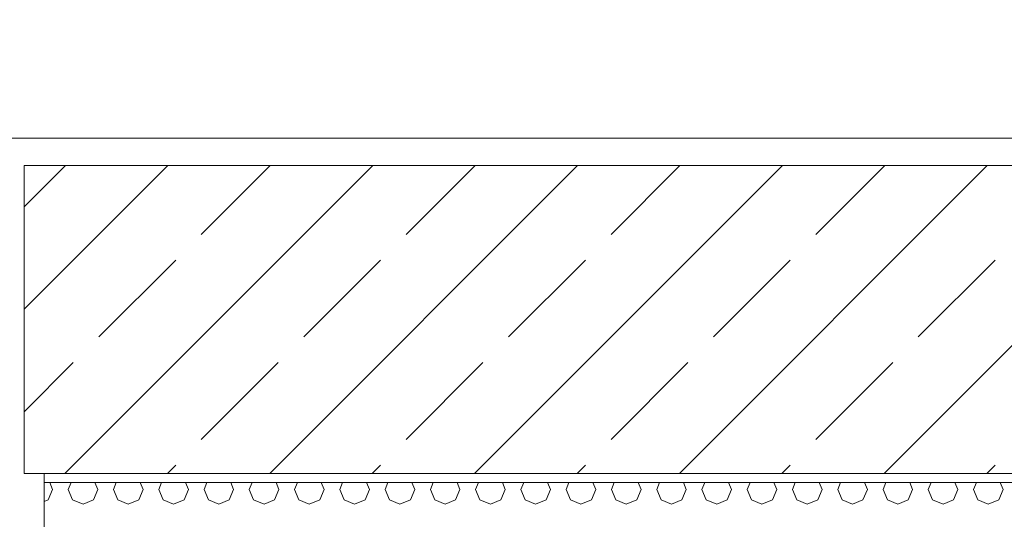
# Model space of a CAD drawing. Header units: millimetres. Extents: x 52659 to 1698020, y -10054 to 104697.
# Tile 133 of 256: x 191516 to 192603, y 10957 to 11509. Entities that reach past the tile are written whole.
import ezdxf

# ---------------------------------------------------------------- set-up
doc = ezdxf.new("R2010")
doc.units = ezdxf.units.MM
doc.header["$MEASUREMENT"] = 0
for name, color, linetype in [('02-04 BRISES SOLEIL FONCEES', 7, 'Continuous'), ('02-04 CASSETTES FONCEES', 7, 'Continuous'), ('02-04 Mur.Construction', 7, 'Continuous'), ('05-02 Cotation 200ème 100ème.Cotations', 7, 'Continuous'), ('Fenêtres ARCHICAD', 7, 'Continuous')]:
    doc.layers.add(name, color=color, linetype=linetype)
doc.styles.add('STYLE_GENERE_3', font='ARIALN.TTF')
doc.dimstyles.new('STYLE_GENERE__1', dxfattribs={"dimtxt": 200, "dimasz": 95, "dimexe": 0.18, "dimexo": 100, "dimgap": 0, "dimtad": 0, "dimlfac": 0.001, "dimzin": 0, "dimdsep": 46, "dimtxsty": 'STYLE_GENERE_3', "dimblk": 'ARROWHEAD_6', "dimblk1": 'ARROWHEAD_6', "dimblk2": 'ARROWHEAD_6', "dimcen": 0.09, "dimclrd": 7, "dimclre": 7, "dimclrt": 7, "dimazin": 0, "dimtfac": 1, "dimtdec": 4, "dimtmove": 2, "dimatfit": 3, "dimfxl": 1, "dimtolj": 1, "dimtzin": 0, "dimarcsym": 0})
doc.dimstyles.new('STYLE_GENERE__2', dxfattribs={"dimtxt": 200, "dimasz": 95, "dimexe": 0.18, "dimexo": 100, "dimgap": 0, "dimtad": 0, "dimlfac": 0.001, "dimzin": 0, "dimdsep": 46, "dimtxsty": 'STYLE_GENERE_3', "dimblk": 'ARROWHEAD_6', "dimblk1": 'ARROWHEAD_6', "dimblk2": 'ARROWHEAD_6', "dimcen": 0.09, "dimclrd": 7, "dimclre": 7, "dimclrt": 7, "dimazin": 0, "dimtfac": 1, "dimtdec": 4, "dimtmove": 0, "dimatfit": 3, "dimfxl": 1, "dimtolj": 1, "dimtzin": 0, "dimarcsym": 0})

# ---------------------------------------------------------------- blocks, each defined once
blk = doc.blocks.new('Élément de coupe_186_1', base_point=(131932.7, 5158.1))
at = {"layer": 'Fenêtres ARCHICAD', "color": 7, "linetype": 'Continuous', "lineweight": 9}
blk.add_line((191542.7, 9758.1), (191542.7, 11008.1), dxfattribs=at)
blk = doc.blocks.new('Élément de coupe_235_1', base_point=(131932.7, 5158.1))
at = {"layer": '02-04 Mur.Construction', "color": 7, "linetype": 'Continuous', "lineweight": 9}
blk.add_line((220579, 11378.1), (162692.7, 11378.1), dxfattribs=at)
blk = doc.blocks.new('*X352', base_point=(131932.7, 5158.1))
at = {"layer": '02-04 BRISES SOLEIL FONCEES', "color": 7, "linetype": 'Continuous', "lineweight": 5}
for p, q in [((191552.1, 10990.5), (191548.9, 10998.1)), ((191572.5, 10998.1), (191569.4, 10990.5)), ((191602.1, 10990.5), (191598.9, 10998.1)), ((191622.5, 10998.1), (191619.4, 10990.5)), ((191652.1, 10990.5), (191648.9, 10998.1)), ((191672.5, 10998.1), (191669.4, 10990.5)), ((191702.1, 10990.5), (191698.9, 10998.1)), ((191722.5, 10998.1), (191719.4, 10990.5)), ((191752.1, 10990.5), (191748.9, 10998.1)), ((191772.5, 10998.1), (191769.4, 10990.5)), ((191802.1, 10990.5), (191798.9, 10998.1)), ((191822.5, 10998.1), (191819.4, 10990.5)), ((191852.1, 10990.5), (191848.9, 10998.1)), ((191872.5, 10998.1), (191869.4, 10990.5)), ((191902.1, 10990.5), (191898.9, 10998.1)), ((191922.5, 10998.1), (191919.4, 10990.5)), ((191952.1, 10990.5), (191948.9, 10998.1)), ((191972.5, 10998.1), (191969.4, 10990.5)), ((192002.1, 10990.5), (191998.9, 10998.1)), ((192022.5, 10998.1), (192019.4, 10990.5)), ((192052.1, 10990.5), (192048.9, 10998.1)), ((192072.5, 10998.1), (192069.4, 10990.5)), ((192102.1, 10990.5), (192098.9, 10998.1)), ((192122.5, 10998.1), (192119.4, 10990.5)), ((192152.1, 10990.5), (192148.9, 10998.1)), ((192172.5, 10998.1), (192169.4, 10990.5)), ((192202.1, 10990.5), (192198.9, 10998.1)), ((192222.5, 10998.1), (192219.4, 10990.5)), ((192252.1, 10990.5), (192248.9, 10998.1)), ((192272.5, 10998.1), (192269.4, 10990.5)), ((192302.1, 10990.5), (192298.9, 10998.1)), ((192322.5, 10998.1), (192319.4, 10990.5)), ((192352.1, 10990.5), (192348.9, 10998.1)), ((192372.5, 10998.1), (192369.4, 10990.5)), ((192402.1, 10990.5), (192398.9, 10998.1)), ((192422.5, 10998.1), (192419.4, 10990.5)), ((192452.1, 10990.5), (192448.9, 10998.1)), ((192472.5, 10998.1), (192469.4, 10990.5)), ((192502.1, 10990.5), (192498.9, 10998.1)), ((192522.5, 10998.1), (192519.4, 10990.5)), ((192552.1, 10990.5), (192548.9, 10998.1)), ((192572.5, 10998.1), (192569.4, 10990.5)), ((192602.1, 10990.5), (192598.9, 10998.1)), ((191547.3, 10978.9), (191552.1, 10990.5)), ((191569.4, 10990.5), (191574.2, 10978.9)), ((191597.3, 10978.9), (191602.1, 10990.5)), ((191619.4, 10990.5), (191624.2, 10978.9)), ((191647.3, 10978.9), (191652.1, 10990.5)), ((191669.4, 10990.5), (191674.2, 10978.9)), ((191697.3, 10978.9), (191702.1, 10990.5)), ((191719.4, 10990.5), (191724.2, 10978.9)), ((191747.3, 10978.9), (191752.1, 10990.5)), ((191769.4, 10990.5), (191774.2, 10978.9)), ((191797.3, 10978.9), (191802.1, 10990.5)), ((191819.4, 10990.5), (191824.2, 10978.9)), ((191847.3, 10978.9), (191852.1, 10990.5)), ((191869.4, 10990.5), (191874.2, 10978.9)), ((191897.3, 10978.9), (191902.1, 10990.5)), ((191919.4, 10990.5), (191924.2, 10978.9)), ((191947.3, 10978.9), (191952.1, 10990.5)), ((191969.4, 10990.5), (191974.2, 10978.9)), ((191997.3, 10978.9), (192002.1, 10990.5)), ((192019.4, 10990.5), (192024.2, 10978.9)), ((192047.3, 10978.9), (192052.1, 10990.5)), ((192069.4, 10990.5), (192074.2, 10978.9)), ((192097.3, 10978.9), (192102.1, 10990.5)), ((192119.4, 10990.5), (192124.2, 10978.9)), ((192147.3, 10978.9), (192152.1, 10990.5)), ((192169.4, 10990.5), (192174.2, 10978.9)), ((192197.3, 10978.9), (192202.1, 10990.5)), ((192219.4, 10990.5), (192224.2, 10978.9)), ((192247.3, 10978.9), (192252.1, 10990.5)), ((192269.4, 10990.5), (192274.2, 10978.9)), ((192297.3, 10978.9), (192302.1, 10990.5)), ((192319.4, 10990.5), (192324.2, 10978.9)), ((192347.3, 10978.9), (192352.1, 10990.5)), ((192369.4, 10990.5), (192374.2, 10978.9)), ((192397.3, 10978.9), (192402.1, 10990.5)), ((192419.4, 10990.5), (192424.2, 10978.9)), ((192447.3, 10978.9), (192452.1, 10990.5)), ((192469.4, 10990.5), (192474.2, 10978.9)), ((192497.3, 10978.9), (192502.1, 10990.5)), ((192519.4, 10990.5), (192524.2, 10978.9)), ((192547.3, 10978.9), (192552.1, 10990.5)), ((192569.4, 10990.5), (192574.2, 10978.9)), ((192597.3, 10978.9), (192602.1, 10990.5)), ((191542.7, 10977), (191547.3, 10978.9)), ((191574.2, 10978.9), (191585.7, 10974.1)), ((191585.7, 10974.1), (191597.3, 10978.9)), ((191624.2, 10978.9), (191635.7, 10974.1)), ((191635.7, 10974.1), (191647.3, 10978.9)), ((191674.2, 10978.9), (191685.7, 10974.1)), ((191685.7, 10974.1), (191697.3, 10978.9)), ((191724.2, 10978.9), (191735.7, 10974.1)), ((191735.7, 10974.1), (191747.3, 10978.9)), ((191774.2, 10978.9), (191785.7, 10974.1)), ((191785.7, 10974.1), (191797.3, 10978.9)), ((191824.2, 10978.9), (191835.7, 10974.1)), ((191835.7, 10974.1), (191847.3, 10978.9)), ((191874.2, 10978.9), (191885.7, 10974.1)), ((191885.7, 10974.1), (191897.3, 10978.9)), ((191924.2, 10978.9), (191935.7, 10974.1)), ((191935.7, 10974.1), (191947.3, 10978.9)), ((191974.2, 10978.9), (191985.7, 10974.1)), ((191985.7, 10974.1), (191997.3, 10978.9)), ((192024.2, 10978.9), (192035.7, 10974.1)), ((192035.7, 10974.1), (192047.3, 10978.9)), ((192074.2, 10978.9), (192085.7, 10974.1)), ((192085.7, 10974.1), (192097.3, 10978.9)), ((192124.2, 10978.9), (192135.7, 10974.1)), ((192135.7, 10974.1), (192147.3, 10978.9)), ((192174.2, 10978.9), (192185.7, 10974.1)), ((192185.7, 10974.1), (192197.3, 10978.9)), ((192224.2, 10978.9), (192235.7, 10974.1)), ((192235.7, 10974.1), (192247.3, 10978.9)), ((192274.2, 10978.9), (192285.7, 10974.1)), ((192285.7, 10974.1), (192297.3, 10978.9)), ((192324.2, 10978.9), (192335.7, 10974.1)), ((192335.7, 10974.1), (192347.3, 10978.9)), ((192374.2, 10978.9), (192385.7, 10974.1)), ((192385.7, 10974.1), (192397.3, 10978.9)), ((192424.2, 10978.9), (192435.7, 10974.1)), ((192435.7, 10974.1), (192447.3, 10978.9)), ((192474.2, 10978.9), (192485.7, 10974.1)), ((192485.7, 10974.1), (192497.3, 10978.9)), ((192524.2, 10978.9), (192535.7, 10974.1)), ((192535.7, 10974.1), (192547.3, 10978.9)), ((192574.2, 10978.9), (192585.7, 10974.1)), ((192585.7, 10974.1), (192597.3, 10978.9))]:
    blk.add_line(p, q, dxfattribs=at)
blk = doc.blocks.new('Élément de coupe_325_1', base_point=(131932.7, 5158.1))
at = {"layer": '02-04 BRISES SOLEIL FONCEES', "color": 7, "linetype": 'Continuous', "lineweight": 9}
blk.add_line((193298.8, 10998.1), (191542.7, 10998.1), dxfattribs=at)
at = {"layer": '02-04 BRISES SOLEIL FONCEES', "lineweight": 0}
blk.add_blockref('*X352', (131932.7, 5158.1), dxfattribs=at)
blk = doc.blocks.new('Élément de coupe_439_1', base_point=(131932.7, 5158.1))
at = {"layer": '02-04 CASSETTES FONCEES', "color": 7, "linetype": 'Continuous', "lineweight": 9}
for p, q in [((191520.7, 11189.3), (191679.5, 11348.1)), ((191520.7, 11302.4), (191566.3, 11348.1)), ((191520.7, 11348.1), (191520.7, 11008.1)), ((193308.8, 11348.1), (191520.7, 11348.1)), ((191565.7, 11008.1), (191905.7, 11348.1)), ((191716.4, 11271.9), (191792.6, 11348.1)), ((191792, 11008.1), (192132, 11348.1)), ((191942.7, 11271.9), (192018.9, 11348.1)), ((192018.3, 11008.1), (192358.3, 11348.1)), ((192169, 11271.9), (192245.1, 11348.1)), ((192244.6, 11008.1), (192584.6, 11348.1)), ((192395.2, 11271.9), (192471.4, 11348.1)), ((192470.8, 11008.1), (192810.8, 11348.1)), ((191603.3, 11158.8), (191688.1, 11243.6)), ((191829.6, 11158.8), (191914.4, 11243.6)), ((192055.8, 11158.8), (192140.7, 11243.6)), ((192282.1, 11158.8), (192367, 11243.6)), ((192508.4, 11158.8), (192593.2, 11243.6)), ((191520.7, 11076.2), (191575, 11130.5)), ((191716.4, 11045.6), (191801.3, 11130.5)), ((191942.7, 11045.6), (192027.5, 11130.5)), ((192169, 11045.6), (192253.8, 11130.5)), ((192395.2, 11045.6), (192480.1, 11130.5)), ((191520.7, 11008.1), (193308.8, 11008.1)), ((191678.9, 11008.1), (191688.1, 11017.3)), ((191905.1, 11008.1), (191914.4, 11017.3)), ((192131.4, 11008.1), (192140.7, 11017.3)), ((192357.7, 11008.1), (192367, 11017.3)), ((192584, 11008.1), (192593.2, 11017.3))]:
    blk.add_line(p, q, dxfattribs=at)
blk = doc.blocks.new('*D727', base_point=(131932.7, 5158.1))
at = {"layer": '05-02 Cotation 200ème 100ème.Cotations', "color": 7, "linetype": 'Continuous', "lineweight": 25, "transparency": 16777216}
for p, q in [((187874.4, 11412.6), (187974.4, 11312.6)), ((187874.4, 11203.3), (187974.4, 11103.3))]:
    blk.add_line(p, q, dxfattribs=at)
at = {"layer": '05-02 Cotation 200ème 100ème.Cotations', "color": 7, "linetype": 'Continuous', "lineweight": 13, "transparency": 16777216}
for p, q in [((188018.2, 11362.6), (187830.7, 11362.6)), ((187924.4, 11153.3), (187924.4, 11362.6)), ((188018.2, 11153.3), (187830.7, 11153.3))]:
    blk.add_line(p, q, dxfattribs=at)
blk = doc.blocks.new('ARROWHEAD_6')
at = {"color": 0, "linetype": 'Continuous', "lineweight": 0}
for p, q in [((-0.5, -0.5), (0.5, 0.5)), ((0, 0), (-1, 0))]:
    blk.add_line(p, q, dxfattribs=at)
blk = doc.blocks.new('*D728', base_point=(131932.7, 5158.1))
at = {"layer": '05-02 Cotation 200ème 100ème.Cotations', "color": 7, "linetype": 'Continuous', "lineweight": 25, "transparency": 16777216}
for p, q in [((187874.4, 13160.1), (187974.4, 13060.1)), ((187874.4, 11412.6), (187974.4, 11312.6))]:
    blk.add_line(p, q, dxfattribs=at)
at = {"layer": '05-02 Cotation 200ème 100ème.Cotations', "color": 7, "linetype": 'Continuous', "lineweight": 13, "transparency": 16777216}
for p, q in [((188018.2, 13110.1), (187830.7, 13110.1)), ((187924.4, 12485.2), (187924.4, 13110.1)), ((187924.4, 11362.6), (187924.4, 11987.5)), ((188018.2, 11362.6), (187830.7, 11362.6))]:
    blk.add_line(p, q, dxfattribs=at)
at = {"layer": '05-02 Cotation 200ème 100ème.Cotations', "color": 7, "lineweight": 9, "transparency": 16777216, "insert": (188024.4, 12012.3), "char_height": 200, "attachment_point": 7, "rotation": 90, "style": 'STYLE_GENERE_3'}
blk.add_mtext('\\A1;1,75', dxfattribs=at)
blk = doc.blocks.new('*D742', base_point=(131932.7, 5158.1))
at = {"layer": '05-02 Cotation 200ème 100ème.Cotations', "color": 7, "linetype": 'Continuous', "lineweight": 25, "transparency": 16777216}
for p, q in [((165280.7, 11058.1), (165380.7, 10958.1)), ((165280.7, 9772.9), (165380.7, 9672.9))]:
    blk.add_line(p, q, dxfattribs=at)
at = {"layer": '05-02 Cotation 200ème 100ème.Cotations', "color": 7, "linetype": 'Continuous', "lineweight": 13, "transparency": 16777216}
for p, q in [((165424.5, 11008.1), (165237, 11008.1)), ((165330.7, 10614.3), (165330.7, 11008.1)), ((165330.7, 9722.9), (165330.7, 10116.6)), ((165424.5, 9722.9), (165237, 9722.9))]:
    blk.add_line(p, q, dxfattribs=at)
at = {"layer": '05-02 Cotation 200ème 100ème.Cotations', "color": 7, "lineweight": 9, "transparency": 16777216, "char_height": 200, "attachment_point": 7, "rotation": 90, "style": 'STYLE_GENERE_3'}
for s, insert in [('\\A1;0,35', (165287.9, 10961.3)), ('\\A1;1,29', (165430.7, 10141.5))]:
    blk.add_mtext(s, dxfattribs=dict(at, insert=insert))
blk = doc.blocks.new('*D743', base_point=(131932.7, 5158.1))
at = {"layer": '05-02 Cotation 200ème 100ème.Cotations', "color": 7, "linetype": 'Continuous', "lineweight": 25, "transparency": 16777216}
for p, q in [((165280.7, 11412.6), (165380.7, 11312.6)), ((165280.7, 11058.1), (165380.7, 10958.1))]:
    blk.add_line(p, q, dxfattribs=at)
at = {"layer": '05-02 Cotation 200ème 100ème.Cotations', "color": 7, "linetype": 'Continuous', "lineweight": 13, "transparency": 16777216}
for p, q in [((165424.5, 11362.6), (165237, 11362.6)), ((165330.7, 11008.1), (165330.7, 11362.6)), ((165424.5, 11008.1), (165237, 11008.1))]:
    blk.add_line(p, q, dxfattribs=at)
blk = doc.blocks.new('*D744', base_point=(131932.7, 5158.1))
at = {"layer": '05-02 Cotation 200ème 100ème.Cotations', "color": 7, "linetype": 'Continuous', "lineweight": 25, "transparency": 16777216}
for p, q in [((165280.7, 14458.1), (165380.7, 14358.1)), ((165280.7, 11412.6), (165380.7, 11312.6))]:
    blk.add_line(p, q, dxfattribs=at)
at = {"layer": '05-02 Cotation 200ème 100ème.Cotations', "color": 7, "linetype": 'Continuous', "lineweight": 13, "transparency": 16777216}
for p, q in [((165424.5, 14408.1), (165237, 14408.1)), ((165330.7, 13134.2), (165330.7, 14408.1)), ((165330.7, 11362.6), (165330.7, 12636.5)), ((165424.5, 11362.6), (165237, 11362.6))]:
    blk.add_line(p, q, dxfattribs=at)
at = {"layer": '05-02 Cotation 200ème 100ème.Cotations', "color": 7, "lineweight": 9, "transparency": 16777216, "char_height": 200, "attachment_point": 7, "rotation": 90, "style": 'STYLE_GENERE_3'}
for s, insert in [('\\A1;0,40', (165287.9, 14381.8)), ('\\A1;3,05', (165430.7, 12661.3))]:
    blk.add_mtext(s, dxfattribs=dict(at, insert=insert))
blk = doc.blocks.new('*D762', base_point=(131932.7, 5158.1))
at = {"layer": '05-02 Cotation 200ème 100ème.Cotations', "color": 7, "linetype": 'Continuous', "lineweight": 25, "transparency": 16777216}
for p, q in [((135853.9, 11058.1), (135953.9, 10958.1)), ((135853.9, 9772.9), (135953.9, 9672.9))]:
    blk.add_line(p, q, dxfattribs=at)
at = {"layer": '05-02 Cotation 200ème 100ème.Cotations', "color": 7, "linetype": 'Continuous', "lineweight": 13, "transparency": 16777216}
for p, q in [((135997.7, 11008.1), (135810.2, 11008.1)), ((135903.9, 10614.3), (135903.9, 11008.1)), ((135903.9, 9722.9), (135903.9, 10116.6)), ((135997.7, 9722.9), (135810.2, 9722.9))]:
    blk.add_line(p, q, dxfattribs=at)
at = {"layer": '05-02 Cotation 200ème 100ème.Cotations', "color": 7, "lineweight": 9, "transparency": 16777216, "char_height": 200, "attachment_point": 7, "rotation": 90, "style": 'STYLE_GENERE_3'}
for s, insert in [('\\A1;0,35', (135861, 10961.3)), ('\\A1;1,29', (136003.9, 10141.5))]:
    blk.add_mtext(s, dxfattribs=dict(at, insert=insert))
blk = doc.blocks.new('*D763', base_point=(131932.7, 5158.1))
at = {"layer": '05-02 Cotation 200ème 100ème.Cotations', "color": 7, "linetype": 'Continuous', "lineweight": 25, "transparency": 16777216}
for p, q in [((135853.9, 11412.6), (135953.9, 11312.6)), ((135853.9, 11058.1), (135953.9, 10958.1))]:
    blk.add_line(p, q, dxfattribs=at)
at = {"layer": '05-02 Cotation 200ème 100ème.Cotations', "color": 7, "linetype": 'Continuous', "lineweight": 13, "transparency": 16777216}
for p, q in [((135997.7, 11362.6), (135810.2, 11362.6)), ((135903.9, 11008.1), (135903.9, 11362.6)), ((135997.7, 11008.1), (135810.2, 11008.1))]:
    blk.add_line(p, q, dxfattribs=at)
blk = doc.blocks.new('*D764', base_point=(131932.7, 5158.1))
at = {"layer": '05-02 Cotation 200ème 100ème.Cotations', "color": 7, "linetype": 'Continuous', "lineweight": 25, "transparency": 16777216}
for p, q in [((135853.9, 14458.1), (135953.9, 14358.1)), ((135853.9, 11412.6), (135953.9, 11312.6))]:
    blk.add_line(p, q, dxfattribs=at)
at = {"layer": '05-02 Cotation 200ème 100ème.Cotations', "color": 7, "linetype": 'Continuous', "lineweight": 13, "transparency": 16777216}
for p, q in [((135997.7, 14408.1), (135810.2, 14408.1)), ((135903.9, 13134.2), (135903.9, 14408.1)), ((135903.9, 11362.6), (135903.9, 12636.5)), ((135997.7, 11362.6), (135810.2, 11362.6))]:
    blk.add_line(p, q, dxfattribs=at)
at = {"layer": '05-02 Cotation 200ème 100ème.Cotations', "color": 7, "lineweight": 9, "transparency": 16777216, "char_height": 200, "attachment_point": 7, "rotation": 90, "style": 'STYLE_GENERE_3'}
for s, insert in [('\\A1;0,40', (135861, 14381.8)), ('\\A1;3,05', (136003.9, 12661.3))]:
    blk.add_mtext(s, dxfattribs=dict(at, insert=insert))

msp = doc.modelspace()

# ---------------------------------------------------------------- block references
at = {"layer": '02-04 BRISES SOLEIL FONCEES', "lineweight": 0}
msp.add_blockref('Élément de coupe_325_1', (131932.668, 5158.072), dxfattribs=at)
at = {"layer": '02-04 CASSETTES FONCEES', "lineweight": 0}
msp.add_blockref('Élément de coupe_439_1', (131932.668, 5158.072), dxfattribs=at)
at = {"layer": '02-04 Mur.Construction', "lineweight": 0}
msp.add_blockref('Élément de coupe_235_1', (131932.668, 5158.072), dxfattribs=at)
at = {"layer": 'Fenêtres ARCHICAD', "lineweight": 0}
msp.add_blockref('Élément de coupe_186_1', (131932.668, 5158.072), dxfattribs=at)

# ---------------------------------------------------------------- dimensions: what is measured, and where the dimension line sits
at = {"layer": '05-02 Cotation 200ème 100ème.Cotations', "color": 7, "linetype": 'Continuous', "lineweight": 13}
for base, p1, p2, dimstyle, picture, middle in [((135903.901, 14408.072), (220897.887, 11362.595), (220602.668, 14408.072), 'STYLE_GENERE__2', '*D764', (135903.901, 12921.098)), ((165330.708, 14408.072), (220897.887, 11362.595), (220602.668, 14408.072), 'STYLE_GENERE__2', '*D744', (165330.708, 12921.098)), ((187924.443, 13110.072), (220897.887, 11362.595), (187327.961, 13110.072), 'STYLE_GENERE__2', '*D728', (187924.443, 12272.098)), ((135903.901, 11008.072), (221690.249, 9722.862), (220602.668, 11008.072), 'STYLE_GENERE__2', '*D762', (135903.901, 10401.231)), ((165330.708, 11008.072), (221690.249, 9722.862), (220602.668, 11008.072), 'STYLE_GENERE__2', '*D742', (165330.708, 10401.231)), ((135903.901, 11362.595), (220602.668, 11008.072), (220897.887, 11362.595), 'STYLE_GENERE__1', '*D763', (135761.044, 11221.098)), ((165330.708, 11362.595), (220602.668, 11008.072), (220897.887, 11362.595), 'STYLE_GENERE__1', '*D743', (165187.851, 11221.098)), ((187924.443, 11362.595), (187924.443, 11153.327), (220897.887, 11362.595), 'STYLE_GENERE__1', '*D727', (187781.586, 11142.267))]:
    dim = msp.add_linear_dim(base=base, p1=p1, p2=p2, angle=90, dimstyle=dimstyle, dxfattribs=at)
    dim.commit()
    dim.dimension.update_dxf_attribs({"geometry": picture, "text_midpoint": middle, "dimtype": 160, "text_rotation": 90})

doc.saveas('drawing.dxf')
